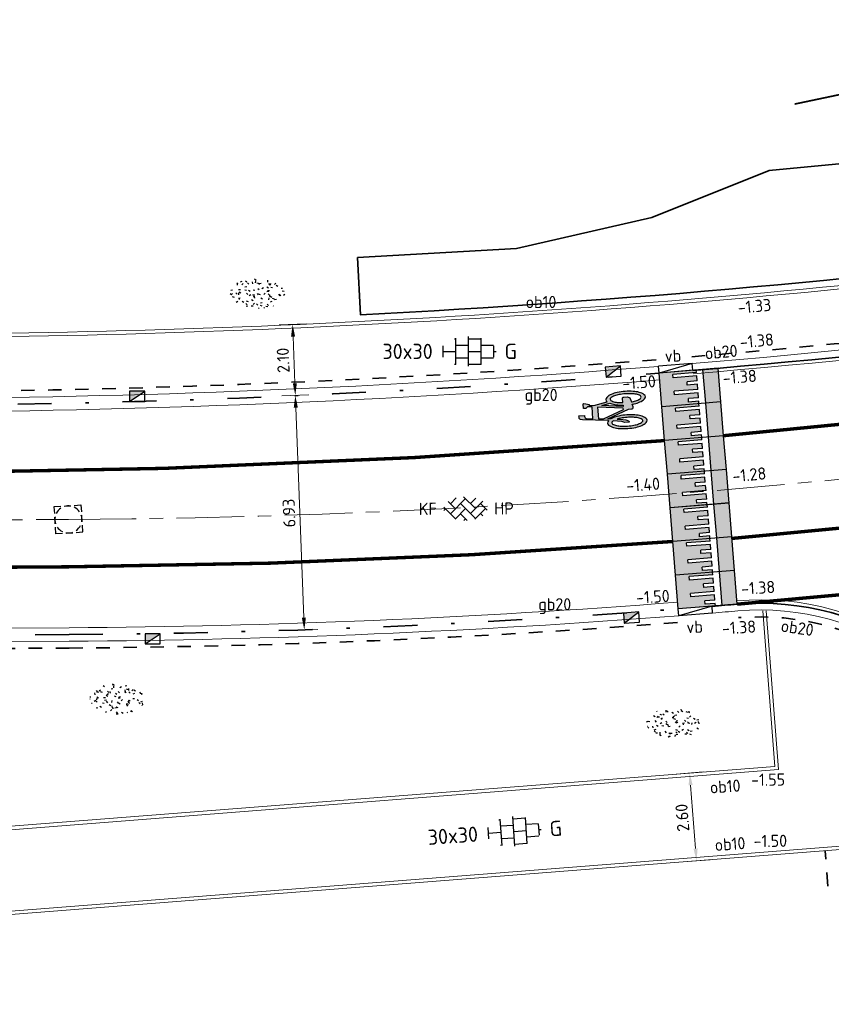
# Model space of a CAD drawing. Header units: metres. Extents: x 97990 to 98409, y 436026 to 436301.
# Tile 51 of 55: x 98308 to 98332, y 436265 to 436294. Entities that reach past the tile are written whole.
import ezdxf
from ezdxf.enums import TextEntityAlignment as Align

# ---------------------------------------------------------------- set-up
doc = ezdxf.new("R2010")
doc.units = ezdxf.units.M
for name, pattern in [('AM-AS-SO', [16, 10, -2, 2, -2]), ('VH-GELEIDEBAND-SO', [6, 2, -2, 0, -2]), ('VW-11_STREEP', [2, 1, -1]), ('ZZ-HIDDEN-SO', [4, 2, -2])]:
    doc.linetypes.add(name, pattern=pattern)
for name, color, linetype, lineweight in [('N-WA-OB-BESCHOEIING-G', 7, 'OB-BESCHOEIING-SO', 35), ('N-WE-AM-AS_WEG-G', 10, 'AM-AS-SO', 18), ('N-WE-GR-GRAS-S-200', 60, 'Continuous', 25), ('N-WE-GR-HAAG-G', 94, 'GR-HAAG1-SO', 35), ('N-WE-RI-HWA_KOLK-S-200', 150, 'Continuous', 25), ('N-WE-RI-OVERIG_RIOOLPUT-OPHOOGTEBRENGEN-S-200', 1, 'Continuous', 25), ('N-WE-VH-DREMPEL_PREFAB_ELEMENT-S', 30, 'Continuous', 25), ('N-WE-VH-FUNDERING_ZANDCEMENTSTABILISATIE-G', 7, 'ZZ-HIDDEN-SO', 35), ('N-WE-VH-KANTOPSLUITING-T18-200', 1, 'Continuous', 18), ('N-WE-VH-KANTOPSLUITING_ACHTERKANTBAND-G', 1, 'Continuous', 18), ('N-WE-VH-KANTOPSLUITING_GELEIDEBAND-G', 20, 'VH-GELEIDEBAND-SO', 35), ('N-WE-VH-KANTOPSLUITING_OPSLUITBAND-G', 150, 'Continuous', 35), ('N-WE-VH-KANTOPSLUITING_OPSLUITBAND_100X200-G', 1, 'Continuous', 18), ('N-WE-VH-KANTVERHARDING_ROLLAAG-G', 60, 'Continuous', 18), ('N-WE-VH-KANTVERHARDING_STREKLAAG-G', 60, 'Continuous', 18), ('N-WE-VH-M-200', 7, 'Continuous', 18), ('N-WE-VH-MATERIAALGRENS-G', 7, 'ZZ-HIDDEN-SO', 35), ('N-WE-VH-NAP-T18-200', 4, 'Continuous', 18), ('N-WE-VH-OPENVERHARDING_BETONSTRAATSTEEN-S-200', 90, 'Continuous', 25), ('N-WE-VH-OPENVERHARDING_TEGEL-S-250', 90, 'Continuous', 25), ('N-WE-VW-MARKERING_LANGS_STREEP_11_010-G', 7, 'VW-11_STREEP', 13), ('N-WE-VW-MARKERING_SYMBOOL-S', 7, 'Continuous', 25), ('R-WE-VH-KANTOPSLUITING_ELEMENT_VERLOOPBAND-S', 40, 'Continuous', 25)]:
    doc.layers.add(name, color=color, linetype=linetype, lineweight=lineweight)
doc.styles.add('NLCS-ISO', font='NLCS-ISO.ttf')
doc.styles.add('NLCS-ISO-M200-T18', font='NLCS-ISO.ttf', dxfattribs={"height": 0.36})
doc.linetypes.add('GR-HAAG1-SO', pattern='A,6,[176,NLCS.SHX,S=0.125,R=0,X=0,Y=0],-2', length=8)
doc.linetypes.add('OB-BESCHOEIING-SO', pattern='A,20,-3.5,[1,NLCS.SHX,S=0.5,R=0,X=0,Y=0],-3.5', length=27)
doc.dimstyles.new('NLCS-M200-T18-PIJL_L2_H0', dxfattribs={"dimscale": 0.2, "dimtxt": 2.5, "dimasz": 1.8, "dimexe": 2, "dimexo": 2, "dimgap": 0.7, "dimtad": 1, "dimzin": 0, "dimdsep": 46, "dimtxsty": 'NLCS-ISO-M200-T18', "dimcen": 0, "dimdle": 2, "dimclrd": 256, "dimclre": 256, "dimclrt": 1, "dimadec": 0, "dimazin": 0, "dimtfac": 1, "dimtdec": 3, "dimtofl": 0, "dimtmove": 0, "dimatfit": 3, "dimfxl": 2, "dimfxlon": 1, "dimtfillclr": 256, "dimtolj": 1, "dimtzin": 0, "dimlwd": -1, "dimlwe": -1, "dimarcsym": 0})

# ---------------------------------------------------------------- blocks, each defined once
blk = doc.blocks.new('SVH-DREMPEL_PREFAB_1750X1000')
h = blk.add_hatch(color=254)
h.dxf.hatch_style = 1
h.paths.add_polyline_path([(1, 1.75), (0, 1.75), (0, 1.300000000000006), (1, 1.300000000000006)])
h.paths.add_polyline_path([(0.8250000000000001, 1.100000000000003), (0.675, 1.100000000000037), (0.675, 0.7999999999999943), (0.5750000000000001, 0.7999999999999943), (0.5750000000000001, 1.100000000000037), (0.425, 1.100000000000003), (0.425, 0.4000000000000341), (0.325, 0.4000000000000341), (0.325, 1.100000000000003), (0.175, 1.100000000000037), (0.175, 0.7999999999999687), (0.07499999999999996, 0.7999999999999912), (0.07500000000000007, 1.10000000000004), (0, 1.100000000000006), (0, 0), (1, -2.220446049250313e-16), (1, 1.100000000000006), (0.925, 1.100000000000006), (0.925, 0.4000000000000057), (0.8250000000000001, 0.4000000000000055)])
for p, q in [((0, 1.75), (0, 0)), ((0, 1.75), (1, 1.75)), ((1, 1.75), (1, 0)), ((0, 1.300000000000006), (1, 1.300000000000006)), ((0, 1.100000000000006), (0.075, 1.10000000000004)), ((0.075, 1.10000000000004), (0.075, 0.7999999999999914)), ((0.175, 1.100000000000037), (0.325, 1.100000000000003)), ((0.175, 1.100000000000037), (0.175, 0.7999999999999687)), ((0.325, 1.100000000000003), (0.325, 0.4000000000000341)), ((0.425, 1.100000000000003), (0.5750000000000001, 1.100000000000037)), ((0.425, 1.100000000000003), (0.425, 0.4000000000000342)), ((0.5750000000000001, 1.100000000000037), (0.5750000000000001, 0.7999999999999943)), ((0.675, 1.100000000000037), (0.8250000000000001, 1.100000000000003)), ((0.675, 1.100000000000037), (0.675, 0.7999999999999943)), ((0.8250000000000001, 1.100000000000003), (0.8250000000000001, 0.4000000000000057)), ((0.925, 1.100000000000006), (1, 1.100000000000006)), ((0.925, 1.100000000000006), (0.925, 0.4000000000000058)), ((0.075, 0.7999999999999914), (0.175, 0.7999999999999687)), ((0.5750000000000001, 0.7999999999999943), (0.675, 0.7999999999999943)), ((0.325, 0.4000000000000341), (0.425, 0.4000000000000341)), ((0.8250000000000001, 0.4000000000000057), (0.925, 0.4000000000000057)), ((0, 0), (1, 0))]:
    blk.add_line(p, q)
blk = doc.blocks.new('SVW-MARKERING_SYMBOOL_FIETS_2.0')
h = blk.add_hatch(color=256)
h.paths.add_polyline_path([(-0.0893796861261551, 1.999999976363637), (-0.1260769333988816, 1.999999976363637), (-0.1260769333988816, 2), (-0.1627741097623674, 2, 0.2360683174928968), (-0.1994714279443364, 1.963302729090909), (-0.2178200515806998, 1.90825685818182), (-0.2942099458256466, 1.135263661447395, 0.006813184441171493), (-0.3019926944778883, 1.144906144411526, 0.2231196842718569), (-0.3646090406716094, 1.174311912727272, 0.2231196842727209), (-0.4272253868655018, 1.144906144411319, 0.09064812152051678), (-0.5073278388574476, 1.002337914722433, 0.04745077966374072), (-0.5494175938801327, 0.8275192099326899, 0.03537354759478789), (-0.5664439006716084, 0.5871559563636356, 0.03537354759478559), (-0.5494175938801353, 0.346792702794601, 0.04745077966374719), (-0.5073278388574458, 0.1719739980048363, 0.09064812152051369), (-0.4272253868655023, 0.02940576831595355, 0.2231196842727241), (-0.3646090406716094, 0, 0.223119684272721), (-0.3019926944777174, 0.02940576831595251, 0.0906481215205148), (-0.2218902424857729, 0.1719739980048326, 0.04745077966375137), (-0.1798004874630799, 0.3467927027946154, 0.03537354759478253), (-0.1627741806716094, 0.5871559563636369, 0.03537354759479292), (-0.1798004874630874, 0.8275192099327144, 0.04745077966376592), (-0.2218902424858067, 1.002337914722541, 0.038863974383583), (-0.2499456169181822, 1.06710290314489), (-0.2416865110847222, 1.160706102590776), (0.002363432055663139, 0.5253944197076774), (0.002363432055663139, 0.440366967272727, 0.5446649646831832), (0.05740930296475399, 0.3853210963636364), (0.1407486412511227, 0.4032653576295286, 0.008345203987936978), (0.1478301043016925, 0.3467927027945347, 0.04745077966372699), (0.1899198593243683, 0.1719739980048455, 0.09064812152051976), (0.2700223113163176, 0.02940576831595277, 0.2231196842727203), (0.3326386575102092, 0, 0.2231196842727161), (0.3952550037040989, 0.02940576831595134, 0.09064812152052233), (0.4753574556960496, 0.171973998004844, 0.04745077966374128), (0.5174472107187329, 0.3467927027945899, 0.03537354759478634), (0.5344735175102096, 0.5871559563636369, 0.03537354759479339), (0.5174472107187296, 0.8275192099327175, 0.04745077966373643), (0.4753574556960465, 1.002337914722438, 0.09064812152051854), (0.3952550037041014, 1.14490614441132, 0.22311968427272), (0.3326386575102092, 1.174311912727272, 0.2231196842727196), (0.2700223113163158, 1.14490614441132, 0.006813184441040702), (0.2622395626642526, 1.135263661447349), (0.1858496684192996, 1.541284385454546), (0.2041982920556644, 1.688073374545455), (0.222546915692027, 1.66972475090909), (0.2592441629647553, 1.834862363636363, 0.5489458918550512), (0.2408955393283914, 1.853210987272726), (0.1124551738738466, 1.853210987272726), (0.1124551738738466, 1.779816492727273), (0.1589383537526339, 1.733333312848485), (0.1491524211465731, 1.596330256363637), (-0.2032490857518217, 1.596330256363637), (-0.185406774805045, 1.798543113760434, -0.2817769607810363), (-0.1260769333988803, 1.834862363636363), (-0.0893796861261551, 1.834862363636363)])
h.paths.add_polyline_path([(0.1308037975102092, 1.431192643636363), (0.03906067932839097, 0.6788990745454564), (0.002363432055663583, 0.6788990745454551), (-0.2306719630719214, 1.285537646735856), (-0.2178200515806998, 1.431192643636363)], flags=16)
h.paths.add_polyline_path([(0.1675010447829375, 1.302752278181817), (0.2155579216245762, 1.062467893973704, 0.03598583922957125), (0.1899198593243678, 1.002337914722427, 0.04745077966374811), (0.1478301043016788, 0.8275192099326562, 0.02190482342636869), (0.1332736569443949, 0.6788990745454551), (0.09410655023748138, 0.6788990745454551)], flags=16)
h.paths.add_polyline_path([(-0.3266833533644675, 1.025730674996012, -0.01664003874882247), (-0.3127564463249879, 1.003573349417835), (-0.3462604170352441, 0.7522935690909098), (-0.3829576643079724, 0.6605504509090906), (-0.3829576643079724, 0.5504587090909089, 0.7207592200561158), (-0.3646090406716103, 0.5321100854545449, 0.1622776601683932), (-0.3462604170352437, 0.5504587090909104), (-0.3095631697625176, 0.6238532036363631), (-0.2728659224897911, 0.8073394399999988), (-0.2662235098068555, 0.8826201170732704, -0.03090717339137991), (-0.2470638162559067, 0.7756656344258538, -0.02887400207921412), (-0.2361686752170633, 0.5871559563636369, -0.0288740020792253), (-0.2470638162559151, 0.3986462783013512, -0.03940657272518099), (-0.2737879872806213, 0.2627950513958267, -0.08052682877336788), (-0.3266833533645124, 0.1485812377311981, -0.249059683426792), (-0.3646090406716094, 0.128440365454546, -0.2490596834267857), (-0.4025347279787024, 0.1485812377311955, -0.08052682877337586), (-0.455430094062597, 0.262795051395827, -0.03940657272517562), (-0.4821542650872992, 0.3986462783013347, -0.02887400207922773), (-0.4930494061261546, 0.5871559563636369, -0.02887400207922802), (-0.4821542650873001, 0.7756656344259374, -0.03940657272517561), (-0.4554300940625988, 0.9115168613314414, -0.08052682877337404), (-0.4025347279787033, 1.025730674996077, -0.2490596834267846), (-0.3646090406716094, 1.045871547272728, -0.2490596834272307)], flags=16)
h.paths.add_polyline_path([(0.3326386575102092, 1.045871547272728, -0.2490596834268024), (0.3705643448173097, 1.025730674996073, -0.08052682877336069), (0.4234597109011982, 0.9115168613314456, -0.03940657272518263), (0.4501838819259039, 0.7756656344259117, -0.02887400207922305), (0.4610790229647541, 0.5871559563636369, -0.02887400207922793), (0.4501838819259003, 0.3986462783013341, -0.03940657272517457), (0.423459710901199, 0.2627950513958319, -0.08052682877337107), (0.3705643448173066, 0.1485812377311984, -0.2490596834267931), (0.3326386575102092, 0.128440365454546, -0.2490596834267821), (0.2947129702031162, 0.1485812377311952, -0.08052682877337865), (0.2418176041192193, 0.2627950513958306, -0.03940657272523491), (0.2150934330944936, 0.3986462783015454, -0.003097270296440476), (0.2128827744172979, 0.418796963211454), (0.3326386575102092, 0.4587155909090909), (0.3693359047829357, 0.5321100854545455), (0.3693359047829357, 0.6422018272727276, 0.4142135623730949), (0.3326386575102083, 0.6788990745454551), (0.2067722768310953, 0.6788990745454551, -0.01484253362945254), (0.2150934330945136, 0.775665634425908, -0.0394065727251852), (0.2418176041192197, 0.9115168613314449, -0.08052682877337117), (0.2947129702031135, 1.025730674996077, -0.2490596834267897)], flags=16)
at = {"flags": 128}
for points in [[(-0.2942099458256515, 1.135263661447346), (-0.2178200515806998, 1.908256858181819), (-0.1994714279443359, 1.96330272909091, -0.4142135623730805), (-0.1260769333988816, 1.999999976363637), (-0.0893796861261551, 1.999999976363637), (-0.0893796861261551, 1.834862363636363), (-0.1260769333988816, 1.834862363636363, 0.2817769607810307), (-0.185406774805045, 1.798543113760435), (-0.2032490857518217, 1.596330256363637), (0.1491524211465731, 1.596330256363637), (0.1589383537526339, 1.733333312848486), (0.1124551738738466, 1.779816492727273), (0.1124551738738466, 1.853210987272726), (0.2408955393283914, 1.853210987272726, -0.5489458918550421), (0.2592441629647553, 1.834862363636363), (0.222546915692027, 1.66972475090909), (0.2041982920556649, 1.688073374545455), (0.1858496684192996, 1.541284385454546), (0.2622395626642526, 1.135263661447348)], [(-0.3019926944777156, 1.144906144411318, 0.22311968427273), (-0.3646090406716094, 1.174311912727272, 0.2231196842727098), (-0.4272253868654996, 1.144906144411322, 0.09064812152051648), (-0.5073278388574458, 1.002337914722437, 0.04745077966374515), (-0.5494175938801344, 0.827519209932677, 0.03537354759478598), (-0.5664439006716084, 0.5871559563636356, 0.0353735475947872), (-0.5494175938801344, 0.34679270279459, 0.04745077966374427), (-0.5073278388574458, 0.1719739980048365, 0.09064812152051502), (-0.4272253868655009, 0.0294057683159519, 0.2231196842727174), (-0.3646090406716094, 0, 0.2231196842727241), (-0.3019926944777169, 0.0294057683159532, 0.09064812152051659), (-0.2218902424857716, 0.1719739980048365, 0.04745077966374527), (-0.1798004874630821, 0.3467927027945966, 0.03537354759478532), (-0.1627741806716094, 0.5871559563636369, 0.03537354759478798), (-0.1798004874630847, 0.827519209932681, 0.04745077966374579), (-0.2218902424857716, 1.002337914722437, 0.03886397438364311), (-0.2499456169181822, 1.067102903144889), (-0.2416865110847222, 1.160706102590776), (0.002363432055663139, 0.5253944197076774), (0.002363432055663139, 0.440366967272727, 0.544664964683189), (0.05740930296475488, 0.3853210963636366), (0.1407486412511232, 0.4032653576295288, 0.008345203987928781), (0.1478301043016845, 0.34679270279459, 0.04745077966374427), (0.1899198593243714, 0.1719739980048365, 0.09064812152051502), (0.270022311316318, 0.0294057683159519, 0.2231196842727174), (0.3326386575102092, 0, 0.2231196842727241), (0.3952550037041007, 0.0294057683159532, 0.09064812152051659), (0.4753574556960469, 0.1719739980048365, 0.04745077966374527), (0.5174472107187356, 0.3467927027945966, 0.03537354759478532), (0.5344735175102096, 0.5871559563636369, 0.03537354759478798), (0.5174472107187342, 0.827519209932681, 0.04745077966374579), (0.4753574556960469, 1.002337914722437, 0.09064812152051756), (0.3952550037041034, 1.144906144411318, 0.22311968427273), (0.3326386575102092, 1.174311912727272, 0.2231196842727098), (0.270022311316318, 1.144906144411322)]]:
    blk.add_lwpolyline(points, format="xyb", dxfattribs=at)
blk.add_lwpolyline([(-0.2306719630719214, 1.285537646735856), (0.002363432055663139, 0.6788990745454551), (0.03906067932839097, 0.6788990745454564), (0.1308037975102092, 1.431192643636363), (-0.2178200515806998, 1.431192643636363)], close=True, dxfattribs=at)
for points in [[(0.2155579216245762, 1.062467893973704, 0.03598583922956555), (0.1899198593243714, 1.002337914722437, 0.04745077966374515), (0.1478301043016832, 0.827519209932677, 0.02190482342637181), (0.1332736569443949, 0.6788990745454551), (0.09410655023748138, 0.6788990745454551), (0.167501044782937, 1.302752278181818)], [(-0.2662235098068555, 0.8826201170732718), (-0.2728659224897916, 0.8073394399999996), (-0.3095631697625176, 0.6238532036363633), (-0.3462604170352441, 0.5504587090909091, -0.1622776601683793), (-0.3646090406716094, 0.5321100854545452, -0.7207592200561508), (-0.3829576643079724, 0.5504587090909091), (-0.3829576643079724, 0.6605504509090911), (-0.3462604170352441, 0.7522935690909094), (-0.3127564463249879, 1.003573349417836, 0.01664003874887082), (-0.3266833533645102, 1.025730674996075, 0.2490596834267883), (-0.3646090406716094, 1.045871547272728, 0.2490596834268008), (-0.4025347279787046, 1.025730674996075, 0.08052682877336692), (-0.4554300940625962, 0.9115168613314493, 0.0394065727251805), (-0.4821542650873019, 0.7756656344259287, 0.02887400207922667), (-0.4930494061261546, 0.5871559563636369, 0.02887400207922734), (-0.4821542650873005, 0.3986462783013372, 0.03940657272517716), (-0.4554300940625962, 0.2627950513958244, 0.08052682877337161), (-0.4025347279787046, 0.1485812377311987, 0.2490596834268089), (-0.3646090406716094, 0.128440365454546, 0.2490596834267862), (-0.3266833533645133, 0.1485812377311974, 0.08052682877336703), (-0.2737879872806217, 0.2627950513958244, 0.0394065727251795), (-0.247063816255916, 0.3986462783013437, 0.02887400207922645), (-0.2361686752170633, 0.5871559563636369, 0.02887400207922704), (-0.247063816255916, 0.7756656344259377, 0.0309071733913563)], [(0.4610790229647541, 0.5871559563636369, 0.02887400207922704), (0.4501838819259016, 0.7756656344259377, 0.0394065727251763), (0.4234597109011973, 0.9115168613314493, 0.08052682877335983), (0.3705643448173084, 1.025730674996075, 0.2490596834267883), (0.3326386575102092, 1.045871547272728, 0.2490596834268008), (0.2947129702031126, 1.025730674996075, 0.08052682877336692), (0.2418176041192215, 0.9115168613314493, 0.0394065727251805), (0.2150934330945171, 0.7756656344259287, 0.01484253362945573), (0.2067722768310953, 0.6788990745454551), (0.3326386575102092, 0.6788990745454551, -0.4142135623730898), (0.3693359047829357, 0.6422018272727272), (0.3693359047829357, 0.5321100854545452), (0.3326386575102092, 0.4587155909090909), (0.2128827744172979, 0.4187969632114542, 0.003097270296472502), (0.2150934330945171, 0.3986462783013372, 0.03940657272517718), (0.2418176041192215, 0.2627950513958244, 0.0805268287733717), (0.2947129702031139, 0.1485812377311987, 0.2490596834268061), (0.3326386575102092, 0.128440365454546, 0.2490596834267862), (0.3705643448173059, 0.1485812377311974, 0.08052682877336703), (0.4234597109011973, 0.2627950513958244, 0.0394065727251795), (0.4501838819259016, 0.3986462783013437, 0.02887400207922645)]]:
    blk.add_lwpolyline(points, format="xyb", close=True, dxfattribs=at)
for centre, radius, start, end in [((-0.6519019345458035, 0.8545213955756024), 0.4547084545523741, 38.12735981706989, 39.68880251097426), ((0.6199315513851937, 0.8545213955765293), 0.454708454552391, 140.3111974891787, 141.8726401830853)]:
    blk.add_arc(centre, radius, start, end)
blk = doc.blocks.new('SVH-KANTOPSLUITING_VERLOOP_180 200X250_50 200X200_LINKS')
for p, q in [((1, 5.820766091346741e-11), (7.760547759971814e-11, -0.1999999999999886)), ((7.760547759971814e-11, -0.1999999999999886), (0, 0)), ((1, 5.820766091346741e-11), (0, 0)), ((1, -0.199999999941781), (1, 5.820766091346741e-11)), ((1, -0.199999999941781), (7.760547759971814e-11, -0.1999999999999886))]:
    blk.add_line(p, q)
blk = doc.blocks.new('SVH-BSS_KEIFORMAAT_KEPER_KL-SO')
for p, q in [((-2.227386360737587, 0.7424621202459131), (-1.387291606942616, 1.582556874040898)), ((-2.227386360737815, -0.7424621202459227), (-2.461364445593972e-13, 1.484924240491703)), ((-0.2594888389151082, 1.744413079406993), (1.484924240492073, -2.322309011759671e-13)), ((0.742462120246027, 0.7424621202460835), (1.540824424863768, 1.540824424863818)), ((-3.217335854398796, 0.2474873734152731), (-1.484924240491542, -1.484924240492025)), ((-3.217335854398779, -0.2474873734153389), (-2.969848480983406, 3.774758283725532e-14)), ((-2.561802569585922, 1.07687832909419), (-1.484924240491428, -2.748912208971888e-13)), ((-1.540824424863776, -1.540824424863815), (2.086109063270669e-13, 2.082778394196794e-13)), ((-0.7424621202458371, 0.7424621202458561), (1.484924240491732, -1.48492424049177)), ((0.7424621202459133, -0.7424621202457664), (2.561802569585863, 1.07687832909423)), ((1.387291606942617, -1.582556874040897), (2.969848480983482, 9.325873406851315e-15)), ((2.227386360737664, 0.7424621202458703), (3.217335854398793, -0.2474873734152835)), ((-0.7424621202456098, -0.7424621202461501), (0.2594888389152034, -1.744413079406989)), ((2.227386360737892, -0.7424621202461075), (2.561802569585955, -1.076878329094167)), ((-0.259488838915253, -1.744413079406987), (9.492406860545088e-14, -1.484924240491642))]:
    blk.add_line(p, q)
at = {"style": 'NLCS-ISO'}
blk.add_attdef('FORMAAT', text='', height=1.8, dxfattribs=at).set_placement((-4.25, 3.445092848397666e-16), align=Align.MIDDLE_RIGHT)
blk.add_attdef('KLEUR', text='', height=1.8, dxfattribs=at).set_placement((4.25, 0), align=Align.MIDDLE_LEFT)
at = {"style": 'NLCS-ISO', "flags": 1}
blk.add_attdef('FUNCTIE', text='', height=1.8, dxfattribs=at).set_placement((-7.804418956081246e-16, -2.75), align=Align.TOP_CENTER)
blk = doc.blocks.new('SVH-TEGEL_300X300_DUN_HALFST_KL-SO')
for p, q in [((-1.674005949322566, 1.5), (-1.499999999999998, 1.5)), ((-1.499999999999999, -1.552460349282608), (-1.499999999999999, 1.552460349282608)), ((1.110223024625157e-15, -1.75), (1.110223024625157e-15, 1.75)), ((2.220446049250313e-15, 1.5), (1.500000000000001, 1.5)), ((1.500000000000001, -1.552460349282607), (1.500000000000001, 1.552460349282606)), ((-2.999999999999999, -0.6730769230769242), (-2.999999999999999, 0.6730769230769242)), ((-2.999999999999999, 0), (-1.499999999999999, 0)), ((-1.499999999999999, 0.7500000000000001), (1.110223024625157e-15, 0.7500000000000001)), ((0, 0), (1.500000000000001, 0)), ((1.500000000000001, 0.7500000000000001), (2.936400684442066, 0.7500000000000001)), ((3, -0.6730769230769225), (3, 0.6730769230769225)), ((3, 0), (3.25, 0)), ((-1.5, -0.7500000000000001), (0, -0.7500000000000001)), ((1.499999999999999, -0.7500000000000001), (2.936400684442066, -0.7500000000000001)), ((-1.674005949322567, -1.5), (-1.499999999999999, -1.5)), ((1.110223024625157e-15, -1.5), (1.500000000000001, -1.5))]:
    blk.add_line(p, q)
at = {"style": 'NLCS-ISO'}
blk.add_attdef('FORMAAT', text='', height=1.8, dxfattribs=at).set_placement((-4.25, 3.214697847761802e-16), align=Align.MIDDLE_RIGHT)
blk.add_attdef('KLEUR', text='', height=1.8, dxfattribs=at).set_placement((4.25, -4.133182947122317e-16), align=Align.MIDDLE_LEFT)
at = {"style": 'NLCS-ISO', "flags": 1}
blk.add_attdef('FUNCTIE', text='', height=1.8, dxfattribs=at).set_placement((-4.89008351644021e-16, -2.75), align=Align.TOP_CENTER)
blk = doc.blocks.new('SRI-KOLK_TROTTOIR-SO')
blk.add_hatch(color=256).paths.add_polyline_path([(1.125000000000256, 1.499999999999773), (-1.124999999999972, 1.499999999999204), (-1.124999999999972, 5.684341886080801e-13)])
blk.add_line((-1.124999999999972, 0), (1.124999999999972, 1.499999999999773))
at = {"flags": 128}
blk.add_lwpolyline([(-1.124999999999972, 0), (1.124999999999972, 0), (1.124999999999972, 1.499999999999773), (-1.124999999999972, 1.499999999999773)], close=True, dxfattribs=at)
blk = doc.blocks.new('*D179')
at = {"layer": 'Defpoints', "color": 0, "ltscale": 0.2, "transparency": 16777216}
for p in [(98315.87414157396, 436282.5092448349), (98317.05943257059, 436282.5548042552), (98317.32381295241, 436275.6267491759)]:
    blk.add_point(p, dxfattribs=at)
at = {"layer": 'N-WE-VH-M-200', "ltscale": 0.2, "transparency": 16777216}
for p, q in [((98316.27384641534, 436282.5246084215), (98315.47443673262, 436282.4938812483)), ((98316.12660745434, 436275.9409976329), (98315.8879688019, 436282.1495104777)), ((98316.54013952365, 436275.5966268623), (98315.74072984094, 436275.5658996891))]:
    blk.add_line(p, q, dxfattribs=at)
for points in [[(98315.82801307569, 436282.1472059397), (98315.9479245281, 436282.1518150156), (98315.87414157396, 436282.5092448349)], [(98316.06665172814, 436275.9386930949), (98316.18656318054, 436275.9433021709), (98316.14043468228, 436275.5812632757)]]:
    blk.add_solid(points, dxfattribs=at)
at = {"layer": 'N-WE-VH-M-200', "color": 1, "ltscale": 0.2, "transparency": 16777216, "insert": (98315.68752425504, 436279.0329631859), "char_height": 0.36, "attachment_point": 5, "rotation": 92.20121312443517, "style": 'NLCS-ISO-M200-T18'}
blk.add_mtext('\\A1;6.93', dxfattribs=at)
blk = doc.blocks.new('*D180')
at = {"layer": 'Defpoints', "color": 0, "ltscale": 0.2, "transparency": 16777216}
for p in [(98315.7934797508, 436284.6077731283), (98316.97685802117, 436284.6532590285), (98317.05943257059, 436282.5548042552)]:
    blk.add_point(p, dxfattribs=at)
at = {"layer": 'N-WE-VH-M-200', "ltscale": 0.2, "transparency": 16777216}
for p, q in [((98316.19318459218, 436284.6231367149), (98315.39377490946, 436284.5924095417)), ((98315.86031434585, 436282.8689791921), (98315.80730697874, 436284.2480387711)), ((98316.27384641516, 436282.5246084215), (98315.47443673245, 436282.4938812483))]:
    blk.add_line(p, q, dxfattribs=at)
for points in [[(98315.74735125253, 436284.2457342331), (98315.86726270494, 436284.2503433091), (98315.7934797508, 436284.6077731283)], [(98315.80035861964, 436282.8666746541), (98315.92027007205, 436282.8712837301), (98315.87414157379, 436282.5092448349)]]:
    blk.add_solid(points, dxfattribs=at)
at = {"layer": 'N-WE-VH-M-200', "color": 1, "ltscale": 0.2, "transparency": 16777216, "insert": (98315.51404678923, 436283.5462181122), "char_height": 0.36, "attachment_point": 5, "rotation": 92.20121312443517, "style": 'NLCS-ISO-M200-T18'}
blk.add_mtext('\\A1;2.10', dxfattribs=at)
blk = doc.blocks.new('*D203')
at = {"layer": 'Defpoints', "color": 0, "ltscale": 0.2, "transparency": 16777216}
for p in [(98334.96060895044, 436274.3221216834), (98329.61601901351, 436268.3693611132)]:
    blk.add_point(p, dxfattribs=at)
at = {"layer": 'N-WE-VH-M-200', "ltscale": 0.2, "transparency": 16777216}
blk.add_line((98336.51855691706, 436276.0573513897), (98335.20111549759, 436274.5899959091), dxfattribs=at)
blk.add_solid([(98335.15646979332, 436274.6300803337), (98335.24576120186, 436274.5499114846), (98334.96060895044, 436274.3221216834)], dxfattribs=at)
at = {"layer": 'N-WE-VH-M-200', "color": 1, "ltscale": 0.2, "transparency": 16777216, "insert": (98335.7419790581, 436275.6713943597), "char_height": 0.36, "attachment_point": 5, "rotation": 48.08143118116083, "style": 'NLCS-ISO-M200-T18'}
blk.add_mtext('\\A1;R=8.00', dxfattribs=at)
blk = doc.blocks.new('*D237')
at = {"layer": 'Defpoints', "color": 0, "ltscale": 0.2, "transparency": 16777216}
for p in [(98319.44046960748, 436270.7166350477), (98327.73652085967, 436268.7595173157), (98319.64381444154, 436268.1246328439)]:
    blk.add_point(p, dxfattribs=at)
at = {"layer": 'N-WE-VH-M-200', "ltscale": 0.2, "transparency": 16777216}
for p, q in [((98327.13439983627, 436271.3202349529), (98327.93194929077, 436271.382803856)), ((98327.56133056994, 436270.9926221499), (98327.70836485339, 436269.1184145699)), ((98327.33774613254, 436268.7282328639), (98328.13529558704, 436268.790801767))]:
    blk.add_line(p, q, dxfattribs=at)
for points in [[(98327.50151436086, 436270.9879294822), (98327.62114677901, 436270.9973148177), (98327.53317456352, 436271.3515194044)], [(98327.64854864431, 436269.1137219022), (98327.76818106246, 436269.1231072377), (98327.73652085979, 436268.7595173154)]]:
    blk.add_solid(points, dxfattribs=at)
at = {"layer": 'N-WE-VH-M-200', "color": 1, "ltscale": 0.2, "transparency": 16777216, "insert": (98327.31582792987, 436270.0304907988), "char_height": 0.36, "attachment_point": 5, "rotation": 94.48574875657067, "style": 'NLCS-ISO-M200-T18'}
blk.add_mtext('\\A1;2.60', dxfattribs=at)
blk = doc.blocks.new('SGR-GRAS_01_KL-SO')
h = blk.add_hatch()
h.set_pattern_fill('AGR-GRAS_01', color=256, scale=0.075, pattern_type=2)
h.set_pattern_definition([(0, (0, 0), (1.875, 1.875), [0.225, -1.5]), (45, (0.75, 0.375), (-0.2121320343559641, 3.500178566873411), [0.225, -1.5]), (29.99999999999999, (0.15, 0.225), (0.4264900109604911, 2.411297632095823), [0.225, -1.5]), (15, (0.6, 0.8999999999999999), (0.7230506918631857, 1.358426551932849), [0.225, -1.5]), (135, (0.3, 3.75), (-0.05303300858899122, -1.219759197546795), [0.225, -1.5]), (150, (2.25, 0.75), (0.4044228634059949, -1.099519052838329), [0.225, -1.5]), (165, (0.45, 0.075), (0.2689726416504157, -1.314402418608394), [0.225, -1.5]), (85, (0.75, 0.75), (-1.636270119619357, 1.950030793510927), [0.225, -1.5]), (99.99999999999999, (0, 0), (-2.085220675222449, 1.4600872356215), [0.225, -1.5])])
edge = h.paths.add_edge_path()
edge.add_ellipse((0, 0), major_axis=(-3.25, 1.642295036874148e-15), ratio=0.5384615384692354, start_angle=0, end_angle=359.9999999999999)
at = {"style": 'NLCS-ISO'}
blk.add_attdef('TYPE', text='', height=1.8, dxfattribs=at).set_placement((4.25, -1.446759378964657e-15), align=Align.MIDDLE_LEFT)
blk = doc.blocks.new('SRI-PUT_OPHOOGTEBRENGEN-SO')
for p, q in [((-0.5, 2), (0.5, 2)), ((-2, -0.4999999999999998), (-2, 0.5)), ((2, -0.4999999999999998), (2, 0.5000000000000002)), ((-0.5, -2), (0.5, -2))]:
    blk.add_line(p, q)
for points in [[(-1, 2), (-2, 2), (-2, 0.9999999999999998)], [(1, 2), (2, 2), (2, 0.9999999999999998)], [(-1, -2), (-2, -2), (-2, -0.9999999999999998)], [(1, -2), (2, -2), (2, -0.9999999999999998)]]:
    blk.add_lwpolyline(points)
for start, end in [(120, 150), (75.52248781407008, 104.4775121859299), (30, 59.99999999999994), (165.5224878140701, 194.4775121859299), (345.5224878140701, 14.47751218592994), (209.9999999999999, 239.9999999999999), (300.0000000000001, 330.0000000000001), (255.52248781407, 284.4775121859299)]:
    blk.add_arc((0, 0), 2, start, end)

msp = doc.modelspace()

# ---------------------------------------------------------------- linework, layer by layer
at = {"layer": 'N-WA-OB-BESCHOEIING-G', "ltscale": 0.2, "const_width": 0.05}
msp.add_lwpolyline([(98342.3650729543, 436293.5854935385), (98330.6359824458, 436291.1167044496)], dxfattribs=at)
at = {"layer": 'N-WE-AM-AS_WEG-G', "ltscale": 0.2}
msp.add_line((98266.61118101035, 436278.5764061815), (98309.16600254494, 436278.8446931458), dxfattribs=at)
msp.add_arc((98307.58990832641, 436528.8397249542), 250.0000000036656, 270.3612165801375, 277.2372289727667, dxfattribs=at)
at = {"layer": 'N-WE-GR-HAAG-G', "ltscale": 0.5}
msp.add_lwpolyline([(98317.71172573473, 436286.5882118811), (98322.41208060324, 436286.8462403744), (98326.41287152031, 436287.7655453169), (98329.88751598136, 436289.154605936), (98333.80467729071, 436289.5256950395), (98335.40939109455, 436289.3038214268), (98338.37324251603, 436291.19), (98339.52275020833, 436291.19), (98342.3010808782, 436290.4771147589), (98340.99917302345, 436286.986781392, -0.01957132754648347), (98317.79674456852, 436284.8940538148)], format="xyb", close=True, dxfattribs=at)
at = {"layer": 'N-WE-VH-FUNDERING_ZANDCEMENTSTABILISATIE-G', "ltscale": 0.2}
msp.add_line((98309.18999337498, 436275.0447688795), (98281.61228239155, 436274.8684561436), dxfattribs=at)
for centre, radius, start, end in [((98302.889188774, 436581.2808182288), 298.6538675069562, 274.7451898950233, 279.0727033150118), ((98302.64087206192, 436583.0154970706), 300.4058976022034, 270.3669701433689, 274.5744043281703), ((98307.58811948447, 436528.9142084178), 253.8744932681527, 270.3615145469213, 274.4370315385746), ((98329.6160190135, 436268.3693611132), 7.599999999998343, 15.8022348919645, 94.83359359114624)]:
    msp.add_arc(centre, radius, start, end, dxfattribs=at)
at = {"layer": 'N-WE-VH-KANTOPSLUITING_ACHTERKANTBAND-G', "ltscale": 0.2}
msp.add_line((98326.61528256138, 436283.3671476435), (98326.63125558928, 436283.1677494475), dxfattribs=at)
at = {"layer": 'N-WE-VH-KANTOPSLUITING_ACHTERKANTBAND-G', "ltscale": 0.5}
for p, q in [((98329.69173456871, 436276.1439924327), (98330.05220726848, 436271.5491411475)), ((98309.18871473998, 436275.2447647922), (98281.61100375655, 436275.0684520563)), ((98274.61053951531, 436267.199662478), (98330.05220726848, 436271.5491411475)), ((98273.671, 436264.518), (98335.02100690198, 436269.3309615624))]:
    msp.add_line(p, q, dxfattribs=at)
for centre, radius, start, end in [((98302.67613856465, 436582.209807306), 297.9, 270.361216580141, 277.4194152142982), ((98302.889188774, 436581.2808182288), 298.8538675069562, 274.7451898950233, 279.0727033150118), ((98302.64087206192, 436583.0154970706), 300.6058976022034, 270.3669701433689, 274.5744043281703), ((98307.58811948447, 436528.9142084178), 253.6744932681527, 270.3615145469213, 274.4370315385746), ((98307.58990832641, 436528.8397249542), 253.6000000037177, 274.6638603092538, 274.8335935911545), ((98329.6160190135, 436268.3693611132), 7.799999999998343, 15.8022348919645, 94.83359359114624)]:
    msp.add_arc(centre, radius, start, end, dxfattribs=at)
at = {"layer": 'N-WE-VH-KANTOPSLUITING_GELEIDEBAND-G', "ltscale": 0.5}
msp.add_line((98309.18743742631, 436275.4447607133), (98281.60972527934, 436275.2686301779), dxfattribs=at)
for centre, radius, start, end in [((98302.67613856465, 436582.209807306), 300, 270.361216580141, 274.5799662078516), ((98307.58990832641, 436528.8397249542), 253.4000000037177, 270.3612165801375, 274.4378364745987)]:
    msp.add_arc(centre, radius, start, end, dxfattribs=at)
at = {"layer": 'N-WE-VH-KANTOPSLUITING_OPSLUITBAND-G', "ltscale": 0.5}
for centre, radius, start, end in [((98302.67613856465, 436582.209807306), 300, 274.7710419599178, 279.0850299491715), ((98307.58990832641, 436528.8397249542), 253.4000000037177, 274.6639446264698, 274.8335935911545), ((98329.6160190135, 436268.3693611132), 7.999999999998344, 15.8022348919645, 94.83359359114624)]:
    msp.add_arc(centre, radius, start, end, dxfattribs=at)
at = {"layer": 'N-WE-VH-KANTOPSLUITING_OPSLUITBAND_100X200-G', "ltscale": 0.5}
for p, q in [((98329.79216946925, 436276.1423654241), (98330.1597220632, 436271.4572685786)), ((98274.51277186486, 436267.0916852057), (98330.1597220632, 436271.4572685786)), ((98273.66318163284, 436264.6176594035), (98335.10343353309, 436269.4377356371))]:
    msp.add_line(p, q, dxfattribs=at)
msp.add_arc((98302.67613856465, 436582.209807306), 298, 270.361216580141, 277.4309969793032, dxfattribs=at)
at = {"layer": 'N-WE-VH-KANTVERHARDING_ROLLAAG-G', "ltscale": 0.5}
msp.add_line((98309.18616011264, 436275.6447566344), (98281.60844796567, 436275.4686260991), dxfattribs=at)
for centre, radius, start, end in [((98302.67613856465, 436582.209807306), 300.2, 270.361216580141, 274.5799662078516), ((98307.58990832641, 436528.8397249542), 253.2000000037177, 270.3612165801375, 274.4378364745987)]:
    msp.add_arc(centre, radius, start, end, dxfattribs=at)
at = {"layer": 'N-WE-VH-KANTVERHARDING_STREKLAAG-G', "ltscale": 0.5}
for centre, radius, start, end in [((98302.67613856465, 436582.209807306), 300.1, 274.7710419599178, 279.0850299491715), ((98329.6160190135, 436268.3693611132), 8.099999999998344, 15.8022348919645, 94.83359359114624)]:
    msp.add_arc(centre, radius, start, end, dxfattribs=at)
at = {"layer": 'N-WE-VH-MATERIAALGRENS-G', "ltscale": 0.2}
msp.add_line((98331.61700000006, 436268.0110000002), (98331.534889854, 436269.0574647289), dxfattribs=at)
at = {"layer": 'N-WE-VW-MARKERING_LANGS_STREEP_11_010-G', "const_width": 0.1}
for points in [[(98328.53717010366, 436281.3191177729, 0.01758373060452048), (98349.61674565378, 436283.8801584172)], [(98304.58006038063, 436280.215808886, 0.01841168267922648), (98326.79316574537, 436281.1743127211, 0.005937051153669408)], [(98328.7843587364, 436278.2832092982, 0.0278296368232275), (98350.05278376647, 436281.1131795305)], [(98309.17482867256, 436277.4447209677, 0.01778193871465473), (98327.03503124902, 436278.1928674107)], [(98328.9419222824, 436276.3409101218, 0.01048822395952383), (98339.51269592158, 436277.4585489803)]]:
    msp.add_lwpolyline(points, format="xyb", dxfattribs=at)
msp.add_lwpolyline([(98309.17482867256, 436277.4447209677), (98281.5971878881, 436277.2684086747)], dxfattribs=at)

# ---------------------------------------------------------------- block references
at = {"layer": 'N-WE-GR-GRAS-S-200', "xscale": 0.25, "yscale": 0.25, "zscale": 0.25, "rotation": 357.9839532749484}
for p in [(98314.75509470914, 436285.518284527), (98310.6097353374, 436273.5383019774), (98327.0683654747, 436272.819172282)]:
    msp.add_blockref('SGR-GRAS_01_KL-SO', p, dxfattribs=at)
at = {"layer": 'N-WE-RI-HWA_KOLK-S-200', "xscale": 0.2, "yscale": 0.2}
for p, rotation in [((98325.28574361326, 436283.0614257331), 4.513061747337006), ((98325.8258786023, 436275.7941014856), 4.347620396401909)]:
    msp.add_blockref('SRI-KOLK_TROTTOIR-SO', p, dxfattribs=dict(at, rotation=rotation))
for p in [(98311.19707229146, 436282.3308422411), (98311.65698693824, 436275.1673945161)]:
    msp.add_blockref('SRI-KOLK_TROTTOIR-SO', p, dxfattribs=at)
at = {"layer": 'N-WE-RI-OVERIG_RIOOLPUT-OPHOOGTEBRENGEN-S-200', "xscale": 0.2, "yscale": 0.2, "zscale": 0.2, "rotation": 4.111961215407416}
msp.add_blockref('SRI-PUT_OPHOOGTEBRENGEN-SO', (98309.16600254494, 436278.8446931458), dxfattribs=at)
at = {"layer": 'N-WE-VH-DREMPEL_PREFAB_ELEMENT-S', "xscale": -1, "rotation": 274.6377907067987}
for p in [(98326.71203931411, 436282.174367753), (98326.79289566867, 436281.1776419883), (98326.8737520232, 436280.1809162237), (98326.95460837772, 436279.184190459), (98327.03593948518, 436278.1928630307), (98327.11679583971, 436277.196137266), (98327.19765219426, 436276.1994115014)]:
    msp.add_blockref('SVH-DREMPEL_PREFAB_1750X1000', p, dxfattribs=at)
at = {"layer": 'N-WE-VH-OPENVERHARDING_BETONSTRAATSTEEN-S-200', "xscale": 0.2, "yscale": 0.2, "zscale": 0.2, "rotation": 0.2816094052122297}
msp.add_blockref('SVH-BSS_KEIFORMAAT_KEPER_KL-SO', (98320.90450492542, 436279.1634948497), dxfattribs=at).add_auto_attribs({'FORMAAT': 'KF', 'KLEUR': 'HP'})
at = {"layer": 'N-WE-VH-OPENVERHARDING_TEGEL-S-250', "xscale": 0.25, "yscale": 0.25, "zscale": 0.25}
msp.add_blockref('SVH-TEGEL_300X300_DUN_HALFST_KL-SO', (98320.99819199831, 436283.8101087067), dxfattribs=at).add_auto_attribs({'FORMAAT': '30x30', 'KLEUR': 'G'})
at = {"layer": 'N-WE-VH-OPENVERHARDING_TEGEL-S-250', "xscale": 0.25, "yscale": 0.25, "zscale": 0.25, "rotation": 4.01940101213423}
msp.add_blockref('SVH-TEGEL_300X300_DUN_HALFST_KL-SO', (98322.33201988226, 436269.6266345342), dxfattribs=at).add_auto_attribs({'FORMAAT': '30x30', 'KLEUR': 'G'})
at = {"layer": 'N-WE-VW-MARKERING_SYMBOOL-S', "rotation": 94.08543762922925}
msp.add_blockref('SVW-MARKERING_SYMBOOL_FIETS_2.0', (98326.24978514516, 436282.1380825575), dxfattribs=at)
at = {"layer": 'R-WE-VH-KANTOPSLUITING_ELEMENT_VERLOOPBAND-S'}
for p, rotation in [((98326.61512074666, 436283.3691100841), 4.713707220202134), ((98327.19735800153, 436276.1993558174), 4.557023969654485)]:
    msp.add_blockref('SVH-KANTOPSLUITING_VERLOOP_180 200X250_50 200X200_LINKS', p, dxfattribs=dict(at, rotation=rotation))

# ---------------------------------------------------------------- texts
at = {"layer": 'N-WE-VH-KANTOPSLUITING-T18-200', "style": 'NLCS-ISO-M200-T18'}
for s, rotation, p in [('ob10', 0.06000313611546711, (98322.68436209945, 436285.088984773)), ('vb', 2.53887434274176, (98326.80428536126, 436283.4900435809)), ('ob20', 4.903710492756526, (98327.99544792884, 436283.5724469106)), ('vb', 2.53887434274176, (98327.44426152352, 436275.4799107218)), ('ob20', 351.5477198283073, (98330.20854618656, 436275.5350788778)), ('ob10', 3.938197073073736, (98328.14147119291, 436270.7443626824)), ('ob10', 3.938197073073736, (98328.28555007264, 436269.0452160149))]:
    msp.add_text(s, height=0.36, rotation=rotation, dxfattribs=at).set_placement(p)
for p in [(98322.65364082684, 436282.3450601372), (98323.05651726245, 436276.158848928)]:
    msp.add_text('gb20', height=0.36, dxfattribs=at).set_placement(p)
at = {"layer": 'N-WE-VH-NAP-T18-200', "ltscale": 0.2, "style": 'NLCS-ISO-M200-T18'}
for s, rotation, p in [('-1.33', 5.191765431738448, (98328.971866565, 436284.9206496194)), ('-1.38', 5.191765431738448, (98329.03032031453, 436283.8981335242)), ('-1.38', 4.639896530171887, (98328.52348102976, 436282.8351465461)), ('-1.50', 4.0416505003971, (98325.55282618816, 436282.6827852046)), ('-1.28', 5.211486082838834, (98328.8153073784, 436279.9416549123)), ('-1.40', 3.915766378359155, (98325.6696959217, 436279.6584815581)), ('-1.38', 3.485804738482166, (98329.06401641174, 436276.6146860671)), ('-1.50', 3.234181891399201, (98325.95991884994, 436276.353668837)), ('-1.38', 3.485804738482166, (98328.49832013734, 436275.443524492)), ('-1.55', 0.435452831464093, (98329.35003884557, 436270.9722741)), ('-1.50', 0.435452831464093, (98329.42299269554, 436269.1628434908))]:
    msp.add_text(s, height=0.36, rotation=rotation, dxfattribs=at).set_placement(p)

# ---------------------------------------------------------------- dimensions: what is measured, and where the dimension line sits
at = {"layer": 'N-WE-VH-M-200', "ltscale": 0.2}
dim = msp.add_linear_dim(base=(98315.7934797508, 436284.6077731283), p1=(98317.05943257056, 436282.5548042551), p2=(98316.97685802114, 436284.6532590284), angle=92.20121312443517, dimstyle='NLCS-M200-T18-PIJL_L2_H0', override={"dimtmove": 1}, dxfattribs=at)
dim.commit()
dim.dimension.update_dxf_attribs({"geometry": '*D180', "text_midpoint": (98315.5140467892, 436283.5462181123)})
for base, p1, p2, angle, picture, middle in [((98315.87414157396, 436282.5092448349), (98317.32381295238, 436275.6267491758), (98317.05943257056, 436282.5548042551), 92.20121312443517, '*D179', (98315.68752425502, 436279.032963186)), ((98327.73652085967, 436268.7595173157), (98319.44046960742, 436270.7166350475), (98319.64381444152, 436268.1246328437), 94.4857487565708, '*D237', (98327.31582792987, 436270.0304907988))]:
    dim = msp.add_linear_dim(base=base, p1=p1, p2=p2, angle=angle, dimstyle='NLCS-M200-T18-PIJL_L2_H0', dxfattribs=at)
    dim.commit()
    dim.dimension.update_dxf_attribs({"geometry": picture, "text_midpoint": middle})
dim = msp.add_radius_dim(center=(98329.61601901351, 436268.3693611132), mpoint=(98334.96060895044, 436274.3221216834), dimstyle='NLCS-M200-T18-PIJL_L2_H0', override={"dimpost": 'R=<>'}, dxfattribs=at)
dim.commit()
dim.dimension.update_dxf_attribs({"geometry": '*D203', "text_midpoint": (98335.7419790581, 436275.6713943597)})

doc.saveas('drawing.dxf')
